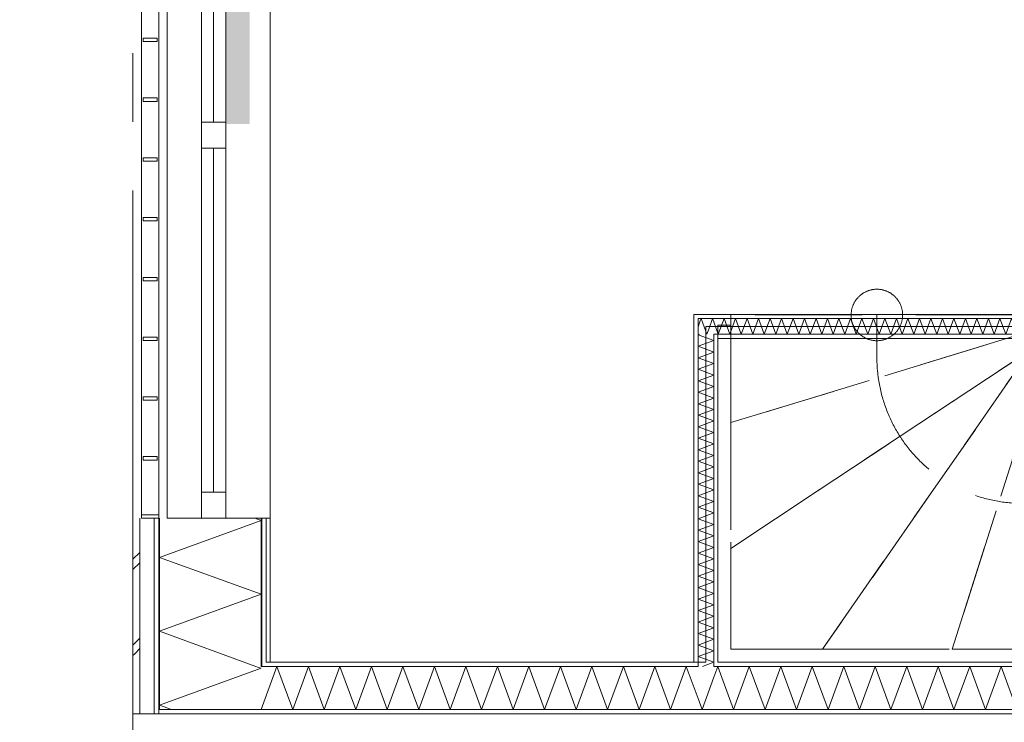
# Model space of a CAD drawing. Header units: millimetres. Extents: x -14925 to 266687, y -3550 to 35834.
# Tile 27 of 244: x -10105 to -7237, y 9000 to 11048. Entities that reach past the tile are written whole.
import ezdxf
from ezdxf.enums import TextEntityAlignment as Align

# ---------------------------------------------------------------- set-up
doc = ezdxf.new("R2010")
doc.units = ezdxf.units.MM
doc.header["$MEASUREMENT"] = 0
doc.linetypes.add('B0204', pattern=[2600, 2000, -200, 200, -200])
doc.linetypes.add('B0701', pattern=[468.239987, 311.999989, -156.239998])
for name, color, linetype in [('24 Trappen', 7, 'Continuous'), ('34 Balustrades', 7, 'Continuous'), ('A Stramien', 7, 'Continuous'), ('New_21 Buitenwanden', 7, 'Continuous'), ('New_21 Buitenwanden 2D arcering', 7, 'Continuous'), ('New_21 Buitenwanden Afdek-arcering', 7, 'Continuous'), ('New_21 Buitenwanden Deuren', 7, 'Continuous'), ('New_21 Buitenwanden Doorsnede-arcering', 7, 'Continuous'), ('New_21 Buitenwanden Laagscheidingslijnen', 7, 'Continuous'), ('New_21 Buitenwanden Ramen', 7, 'Continuous'), ('New_22 C Binnenwanden', 7, 'Continuous'), ('New_22 C Binnenwanden Doorsnede-arcering', 7, 'Continuous'), ('New_22 C Binnenwanden Laagscheidingslijnen', 7, 'Continuous'), ('New_Z Gebruiksopp Zone omranding', 7, 'Continuous'), ('Tekst_dim 1_ 100 .DO', 7, 'Continuous')]:
    doc.layers.add(name, color=color, linetype=linetype)
doc.styles.add('GENERATED_STYLE_2', font='verdana.ttf')
doc.dimstyles.new('GENERATED_STYLE__1', dxfattribs={"dimtxt": 400, "dimasz": 380, "dimexe": 0.18, "dimexo": 0.0625, "dimgap": 0, "dimtad": 1, "dimdec": 0, "dimzin": 0, "dimdsep": 46, "dimtxsty": 'GENERATED_STYLE_2', "dimblk": 'ARROWHEAD_7', "dimblk1": 'ARROWHEAD_7', "dimblk2": 'ARROWHEAD_7', "dimcen": 0.09, "dimse1": 1, "dimse2": 1, "dimclrd": 9, "dimclre": 9, "dimclrt": 9, "dimadec": 1, "dimazin": 0, "dimtfac": 1, "dimtdec": 4, "dimtmove": 0, "dimatfit": 3, "dimfxl": 1, "dimtolj": 1, "dimtzin": 0, "dimarcsym": 0})
pattern_1 = [(180, (0, 0), (0, 100), [])]
pattern_2 = [(0, (0, 0), (0, 100), [])]
pattern_3 = [(90, (0, 0), (-100, 0), [])]
pattern_4 = [(270, (0, 0), (100, 0), [])]

# ---------------------------------------------------------------- blocks, each defined once
blk = doc.blocks.new('Stair_10_3')
at = {"layer": '24 Trappen', "color": 9, "linetype": 'B0701', "lineweight": 0}
for p, q in [((-8033, 10187.1), (-8033, 9873.4)), ((-7183, 10187.1), (-8033, 10187.1)), ((-7608, 10187.1), (-7608, 10063)), ((-8071, 10157.1), (-8071, 9175)), ((-8033, 10157.1), (-8071, 10157.1)), ((-8033, 9213), (-8033, 10157.1)), ((-8033, 9873.4), (-7183, 10133.1)), ((-7183, 10133.1), (-8033, 9873.4)), ((-8033, 9507), (-7183, 10070.1)), ((-7183, 10070.1), (-8033, 9507)), ((-7766.3, 9213), (-7175.9, 10063)), ((-7175.9, 10063), (-7766.3, 9213)), ((-7389, 9213), (-7119, 10063)), ((-7119, 10063), (-7389, 9213)), ((-8033, 9873.4), (-8033, 9507)), ((-8033, 9507), (-8033, 9213)), ((-6461.1, 9213), (-8033, 9213)), ((-8033, 9213), (-7766.3, 9213)), ((-7766.3, 9213), (-7389, 9213)), ((-7389, 9213), (-7071.1, 9213)), ((-8071, 9175), (-6445.9, 9175))]:
    blk.add_line(p, q, dxfattribs=at)
for centre, radius, start, end in [((-7608, 10187.1), 75, 90, 270), ((-7608, 10187.1), 75, 270, 90), ((-7183, 10063), 425, 180, 187.9125), ((-7183, 10063), 425, 187.9125, 270)]:
    blk.add_arc(centre, radius, start, end, dxfattribs=at)
blk = doc.blocks.new('*X764')
at = {"layer": 'New_22 C Binnenwanden Doorsnede-arcering', "color": 7, "linetype": 'Continuous', "lineweight": 0}
for p, q in [((-8071.4, 9163), (-8083, 9131.1)), ((-8071.4, 9163), (-8025.5, 9037)), ((-7979.7, 9163), (-8025.5, 9037)), ((-7979.7, 9163), (-7933.8, 9037)), ((-7888, 9163), (-7933.8, 9037)), ((-7888, 9163), (-7842.1, 9037)), ((-7796.2, 9163), (-7842.1, 9037)), ((-7796.2, 9163), (-7750.4, 9037)), ((-7704.5, 9163), (-7750.4, 9037)), ((-7704.5, 9163), (-7658.7, 9037)), ((-7612.8, 9163), (-7658.7, 9037)), ((-7612.8, 9163), (-7566.9, 9037)), ((-7521.1, 9163), (-7566.9, 9037)), ((-7521.1, 9163), (-7475.2, 9037)), ((-7429.4, 9163), (-7475.2, 9037)), ((-7429.4, 9163), (-7383.5, 9037)), ((-7337.6, 9163), (-7383.5, 9037)), ((-7337.6, 9163), (-7291.8, 9037)), ((-7245.9, 9163), (-7291.8, 9037)), ((-7245.9, 9163), (-7200.1, 9037))]:
    blk.add_line(p, q, dxfattribs=at)
blk = doc.blocks.new('*X765')
at = {"layer": 'New_22 C Binnenwanden Doorsnede-arcering', "color": 7, "linetype": 'Continuous', "lineweight": 0}
for p in [(-8083, 9131.1), (-8129, 9069.2)]:
    blk.add_line(p, (-8117.3, 9037), dxfattribs=at)
blk = doc.blocks.new('*X766')
at = {"layer": 'New_22 C Binnenwanden Doorsnede-arcering', "color": 7, "linetype": 'Continuous', "lineweight": 0}
for p, q in [((-9355.5, 9163), (-9401.4, 9037)), ((-9355.5, 9163), (-9309.6, 9037)), ((-9263.8, 9163), (-9309.6, 9037)), ((-9263.8, 9163), (-9217.9, 9037)), ((-9172, 9163), (-9217.9, 9037)), ((-9172, 9163), (-9126.2, 9037)), ((-9080.3, 9163), (-9126.2, 9037)), ((-9080.3, 9163), (-9034.5, 9037)), ((-8988.6, 9163), (-9034.5, 9037)), ((-8988.6, 9163), (-8942.7, 9037)), ((-8896.9, 9163), (-8942.7, 9037)), ((-8896.9, 9163), (-8851, 9037)), ((-8805.2, 9163), (-8851, 9037)), ((-8805.2, 9163), (-8759.3, 9037)), ((-8713.4, 9163), (-8759.3, 9037)), ((-8713.4, 9163), (-8667.6, 9037)), ((-8621.7, 9163), (-8667.6, 9037)), ((-8621.7, 9163), (-8575.9, 9037)), ((-8530, 9163), (-8575.9, 9037)), ((-8530, 9163), (-8484.1, 9037)), ((-8438.3, 9163), (-8484.1, 9037)), ((-8438.3, 9163), (-8392.4, 9037)), ((-8346.6, 9163), (-8392.4, 9037)), ((-8346.6, 9163), (-8300.7, 9037)), ((-8254.8, 9163), (-8300.7, 9037)), ((-8254.8, 9163), (-8209, 9037)), ((-8163.1, 9163), (-8209, 9037)), ((-8163.1, 9163), (-8129, 9069.2)), ((-9402, 9038.8), (-9401.4, 9037))]:
    blk.add_line(p, q, dxfattribs=at)
blk = doc.blocks.new('Wall_115_3', base_point=(-9375, 9175))
at = {"layer": 'New_22 C Binnenwanden Doorsnede-arcering', "linetype": 'Continuous', "lineweight": 0, "true_color": 0x000000}
h = blk.add_hatch(dxfattribs=at)
h.set_pattern_fill('325_Houtachtig_plaatmate_E2', color=18, style=0, pattern_type=2)
h.set_pattern_definition(pattern_1)
h.paths.add_polyline_path([(-9387, 9170.5), (-9375, 9175), (-9387, 9175)])
h = blk.add_hatch(dxfattribs=at)
h.set_pattern_fill('325_Houtachtig_plaatmate_E2', color=18, style=0, pattern_type=2)
h.set_pattern_definition(pattern_1)
h.paths.add_polyline_path([(-9387, 9163), (-8141, 9163), (-8141, 9175), (-9375, 9175), (-9387, 9170.5)])
h = blk.add_hatch(dxfattribs=at)
h.set_pattern_fill('325_Houtachtig_plaatmate_E2', color=18, style=0, pattern_type=2)
h.set_pattern_definition(pattern_1)
h.paths.add_polyline_path([(-8141, 9163), (-8129, 9163), (-8129, 9175), (-8141, 9175)])
h = blk.add_hatch(dxfattribs=at)
h.set_pattern_fill('325_Houtachtig_plaatmate_E2', color=18, style=0, pattern_type=2)
h.set_pattern_definition(pattern_1)
h.paths.add_polyline_path([(-8083, 9163), (-8071, 9163), (-8071, 9175), (-8083, 9175)])
h = blk.add_hatch(dxfattribs=at)
h.set_pattern_fill('325_Houtachtig_plaatmate_E2', color=18, style=0, pattern_type=2)
h.set_pattern_definition(pattern_1)
h.paths.add_polyline_path([(-8071, 9163), (-4695, 9163), (-4695, 9175), (-8071, 9175)])
h = blk.add_hatch(dxfattribs=at)
h.set_pattern_fill('325_Houtachtig_plaatmate_E2', color=18, style=0, pattern_type=2)
h.set_pattern_definition(pattern_1)
h.paths.add_polyline_path([(-9698, 9025), (-2602, 9025), (-2602, 9037), (-9698, 9037)])
at = {"layer": 'New_21 Buitenwanden Laagscheidingslijnen', "color": 1, "linetype": 'Continuous', "lineweight": 0}
blk.add_line((-9375, 9175), (-9387, 9175), dxfattribs=at)
at = {"layer": 'New_22 C Binnenwanden', "color": 1, "linetype": 'Continuous', "lineweight": 0, "flags": 128}
for points in [[(-8141, 9175), (-9375, 9175)], [(-4695, 9175), (-8071, 9175)], [(-9698, 9025), (-2602, 9025)]]:
    blk.add_lwpolyline(points, dxfattribs=at)
at = {"layer": 'New_22 C Binnenwanden Laagscheidingslijnen', "color": 1, "linetype": 'Continuous', "lineweight": 0}
for p, q in [((-9402, 9163), (-9387, 9163)), ((-8129, 9163), (-9387, 9163)), ((-8129, 9175), (-8129, 9163)), ((-8083, 9163), (-8083, 9175)), ((-4683, 9163), (-8083, 9163)), ((-9698, 9037), (-9402, 9037)), ((-2898, 9037), (-9402, 9037))]:
    blk.add_line(p, q, dxfattribs=at)
at = {"layer": 'New_22 C Binnenwanden', "color": 1, "lineweight": 0}
for name in ['*X766', '*X764', '*X765']:
    blk.add_blockref(name, (0, 0), dxfattribs=at)
blk = doc.blocks.new('*X900')
at = {"layer": 'New_22 C Binnenwanden Doorsnede-arcering', "color": 7, "linetype": 'Continuous', "lineweight": 0}
for p, q in [((-8129, 10152.8), (-8122.5, 10170.5)), ((-8103.4, 10131), (-8115.1, 10163.1)), ((-8103.4, 10131), (-8098, 10146))]:
    blk.add_line(p, q, dxfattribs=at)
blk = doc.blocks.new('*X901')
at = {"layer": 'New_22 C Binnenwanden Doorsnede-arcering', "color": 7, "linetype": 'Continuous', "lineweight": 0}
for p, q in [((-8122.5, 10170.5), (-8120.2, 10177)), ((-8115.1, 10163.1), (-8120.2, 10177)), ((-8098, 10146), (-8086.7, 10177)), ((-8083, 10166.9), (-8086.7, 10177))]:
    blk.add_line(p, q, dxfattribs=at)
blk = doc.blocks.new('*X902')
at = {"layer": 'New_22 C Binnenwanden Doorsnede-arcering', "color": 7, "linetype": 'Continuous', "lineweight": 0}
for p, q in [((-8069.9, 10131), (-8083, 10166.9)), ((-8069.9, 10131), (-8053.2, 10177)), ((-8036.5, 10131), (-8053.2, 10177)), ((-8036.5, 10131), (-8019.7, 10177)), ((-8003, 10131), (-8019.7, 10177)), ((-8003, 10131), (-7986.2, 10177)), ((-7969.5, 10131), (-7986.2, 10177)), ((-7969.5, 10131), (-7952.7, 10177)), ((-7936, 10131), (-7952.7, 10177)), ((-7936, 10131), (-7919.3, 10177)), ((-7902.5, 10131), (-7919.3, 10177)), ((-7902.5, 10131), (-7885.8, 10177)), ((-7869, 10131), (-7885.8, 10177)), ((-7869, 10131), (-7852.3, 10177)), ((-7835.6, 10131), (-7852.3, 10177)), ((-7835.6, 10131), (-7818.8, 10177)), ((-7802.1, 10131), (-7818.8, 10177)), ((-7802.1, 10131), (-7785.3, 10177)), ((-7768.6, 10131), (-7785.3, 10177)), ((-7768.6, 10131), (-7751.8, 10177)), ((-7735.1, 10131), (-7751.8, 10177)), ((-7735.1, 10131), (-7718.4, 10177)), ((-7701.6, 10131), (-7718.4, 10177)), ((-7701.6, 10131), (-7684.9, 10177)), ((-7668.1, 10131), (-7684.9, 10177)), ((-7668.1, 10131), (-7651.4, 10177)), ((-7634.6, 10131), (-7651.4, 10177)), ((-7634.6, 10131), (-7617.9, 10177)), ((-7601.2, 10131), (-7617.9, 10177)), ((-7601.2, 10131), (-7584.4, 10177)), ((-7567.7, 10131), (-7584.4, 10177)), ((-7567.7, 10131), (-7550.9, 10177)), ((-7534.2, 10131), (-7550.9, 10177)), ((-7534.2, 10131), (-7517.4, 10177)), ((-7500.7, 10131), (-7517.4, 10177)), ((-7500.7, 10131), (-7484, 10177)), ((-7467.2, 10131), (-7484, 10177)), ((-7467.2, 10131), (-7450.5, 10177)), ((-7433.7, 10131), (-7450.5, 10177)), ((-7433.7, 10131), (-7417, 10177)), ((-7400.2, 10131), (-7417, 10177)), ((-7400.2, 10131), (-7383.5, 10177)), ((-7366.8, 10131), (-7383.5, 10177)), ((-7366.8, 10131), (-7350, 10177)), ((-7333.3, 10131), (-7350, 10177)), ((-7333.3, 10131), (-7316.5, 10177)), ((-7299.8, 10131), (-7316.5, 10177)), ((-7299.8, 10131), (-7283, 10177)), ((-7266.3, 10131), (-7283, 10177)), ((-7266.3, 10131), (-7249.6, 10177)), ((-7232.8, 10131), (-7249.6, 10177)), ((-7232.8, 10131), (-7216.1, 10177)), ((-7199.3, 10131), (-7216.1, 10177)), ((-7199.3, 10131), (-7182.6, 10177)), ((-7165.8, 10131), (-7182.6, 10177)), ((-7165.8, 10131), (-7149.1, 10177)), ((-7133, 10132.8), (-7149.1, 10177))]:
    blk.add_line(p, q, dxfattribs=at)
blk = doc.blocks.new('*X903')
at = {"layer": 'New_22 C Binnenwanden Doorsnede-arcering', "color": 7, "linetype": 'Continuous', "lineweight": 0}
for p, q in [((-7132.4, 10131), (-7115.6, 10177)), ((-7098.9, 10131), (-7115.6, 10177)), ((-7098.9, 10131), (-7087, 10163.6)), ((-7132.4, 10131), (-7133, 10132.8))]:
    blk.add_line(p, q, dxfattribs=at)
blk = doc.blocks.new('*X904')
at = {"layer": 'New_22 C Binnenwanden Doorsnede-arcering', "color": 7, "linetype": 'Continuous', "lineweight": 0}
for p, q in [((-7087, 10163.6), (-7082.1, 10177)), ((-7065.4, 10131), (-7082.1, 10177)), ((-7065.4, 10131), (-7048.6, 10177)), ((-7031.9, 10131), (-7048.6, 10177)), ((-7031.9, 10131), (-7015.2, 10177)), ((-6998.4, 10131), (-7015.2, 10177)), ((-6998.4, 10131), (-6981.7, 10177)), ((-6964.9, 10131), (-6981.7, 10177)), ((-6964.9, 10131), (-6948.2, 10177)), ((-6931.4, 10131), (-6948.2, 10177)), ((-6931.4, 10131), (-6914.7, 10177)), ((-6898, 10131), (-6914.7, 10177)), ((-6898, 10131), (-6881.2, 10177)), ((-6864.5, 10131), (-6881.2, 10177)), ((-6864.5, 10131), (-6847.7, 10177)), ((-6831, 10131), (-6847.7, 10177)), ((-6831, 10131), (-6814.3, 10177)), ((-6797.5, 10131), (-6814.3, 10177)), ((-6797.5, 10131), (-6780.8, 10177)), ((-6764, 10131), (-6780.8, 10177)), ((-6764, 10131), (-6747.3, 10177)), ((-6730.5, 10131), (-6747.3, 10177)), ((-6730.5, 10131), (-6713.8, 10177)), ((-6697.1, 10131), (-6713.8, 10177)), ((-6697.1, 10131), (-6680.3, 10177)), ((-6663.6, 10131), (-6680.3, 10177)), ((-6663.6, 10131), (-6646.8, 10177)), ((-6630.1, 10131), (-6646.8, 10177)), ((-6630.1, 10131), (-6613.3, 10177)), ((-6596.6, 10131), (-6613.3, 10177)), ((-6596.6, 10131), (-6579.9, 10177)), ((-6563.1, 10131), (-6579.9, 10177)), ((-6563.1, 10131), (-6546.4, 10177)), ((-6529.6, 10131), (-6546.4, 10177)), ((-6529.6, 10131), (-6512.9, 10177)), ((-6496.1, 10131), (-6512.9, 10177)), ((-6496.1, 10131), (-6479.4, 10177)), ((-6462.7, 10131), (-6479.4, 10177)), ((-6462.7, 10131), (-6445.9, 10177)), ((-6429.2, 10131), (-6445.9, 10177)), ((-6429.2, 10131), (-6412.4, 10177)), ((-6395.7, 10131), (-6412.4, 10177)), ((-6395.7, 10131), (-6378.9, 10177)), ((-6362.2, 10131), (-6378.9, 10177)), ((-6362.2, 10131), (-6345.5, 10177)), ((-6328.7, 10131), (-6345.5, 10177)), ((-6328.7, 10131), (-6312, 10177)), ((-6295.2, 10131), (-6312, 10177)), ((-6295.2, 10131), (-6278.5, 10177)), ((-6261.7, 10131), (-6278.5, 10177)), ((-6261.7, 10131), (-6245, 10177)), ((-6228.3, 10131), (-6245, 10177)), ((-6228.3, 10131), (-6211.5, 10177)), ((-6194.8, 10131), (-6211.5, 10177)), ((-6194.8, 10131), (-6178, 10177)), ((-6161.3, 10131), (-6178, 10177)), ((-6161.3, 10131), (-6144.5, 10177)), ((-6127.8, 10131), (-6144.5, 10177)), ((-6127.8, 10131), (-6111.1, 10177)), ((-6094.3, 10131), (-6111.1, 10177)), ((-6094.3, 10131), (-6077.6, 10177)), ((-6060.8, 10131), (-6077.6, 10177)), ((-6060.8, 10131), (-6044.1, 10177)), ((-6027.3, 10131), (-6044.1, 10177)), ((-6027.3, 10131), (-6010.6, 10177)), ((-5993.9, 10131), (-6010.6, 10177)), ((-5993.9, 10131), (-5977.1, 10177)), ((-5960.4, 10131), (-5977.1, 10177)), ((-5960.4, 10131), (-5943.6, 10177)), ((-5926.9, 10131), (-5943.6, 10177)), ((-5926.9, 10131), (-5910.1, 10177)), ((-5893.4, 10131), (-5910.1, 10177)), ((-5893.4, 10131), (-5876.7, 10177)), ((-5859.9, 10131), (-5876.7, 10177)), ((-5859.9, 10131), (-5843.2, 10177)), ((-5826.4, 10131), (-5843.2, 10177)), ((-5826.4, 10131), (-5809.7, 10177)), ((-5793, 10131), (-5809.7, 10177)), ((-5793, 10131), (-5776.2, 10177)), ((-5759.5, 10131), (-5776.2, 10177)), ((-5759.5, 10131), (-5742.7, 10177)), ((-5726, 10131), (-5742.7, 10177)), ((-5726, 10131), (-5709.2, 10177)), ((-5692.5, 10131), (-5709.2, 10177)), ((-5692.5, 10131), (-5675.8, 10177)), ((-5659, 10131), (-5675.8, 10177)), ((-5659, 10131), (-5642.3, 10177)), ((-5625.5, 10131), (-5642.3, 10177)), ((-5625.5, 10131), (-5621, 10143.4))]:
    blk.add_line(p, q, dxfattribs=at)
blk = doc.blocks.new('Wall_137_3', base_point=(-5621, 10154))
at = {"layer": 'New_22 C Binnenwanden Doorsnede-arcering', "linetype": 'Continuous', "lineweight": 0, "true_color": 0x000000}
h = blk.add_hatch(dxfattribs=at)
h.set_pattern_fill('325_Houtachtig_plaatmate_E2', color=18, style=0, pattern_type=2)
h.set_pattern_definition(pattern_2)
h.paths.add_polyline_path([(-8141, 10177), (-8129, 10177), (-8141, 10189)])
h = blk.add_hatch(dxfattribs=at)
h.set_pattern_fill('325_Houtachtig_plaatmate_E2', color=18, style=0, pattern_type=2)
h.set_pattern_definition(pattern_2)
h.paths.add_polyline_path([(-8141, 10189), (-8129, 10177), (-8129, 10189)])
h = blk.add_hatch(dxfattribs=at)
h.set_pattern_fill('325_Houtachtig_plaatmate_E2', color=18, style=0, pattern_type=2)
h.set_pattern_definition(pattern_2)
h.paths.add_polyline_path([(-7145, 10189), (-8129, 10189), (-8129, 10177), (-7145, 10177)])
h = blk.add_hatch(dxfattribs=at)
h.set_pattern_fill('325_Houtachtig_plaatmate_E2', color=18, style=0, pattern_type=2)
h.set_pattern_definition(pattern_2)
h.paths.add_polyline_path([(-7133, 10189), (-7145, 10189), (-7145, 10177), (-7133, 10177)])
h = blk.add_hatch(dxfattribs=at)
h.set_pattern_fill('325_Houtachtig_plaatmate_E2', color=18, style=0, pattern_type=2)
h.set_pattern_definition(pattern_2)
h.paths.add_polyline_path([(-7075, 10189), (-7087, 10189), (-7087, 10177), (-7075, 10177)])
h = blk.add_hatch(dxfattribs=at)
h.set_pattern_fill('325_Houtachtig_plaatmate_E2', color=18, style=0, pattern_type=2)
h.set_pattern_definition(pattern_2)
h.paths.add_polyline_path([(-7075, 10177), (-5621, 10177), (-5621, 10189), (-7075, 10189)])
h = blk.add_hatch(dxfattribs=at)
h.set_pattern_fill('325_Houtachtig_plaatmate_E2', color=18, style=0, pattern_type=2)
h.set_pattern_definition(pattern_2)
h.paths.add_polyline_path([(-8083, 10119), (-8071, 10119), (-8083, 10131)])
h = blk.add_hatch(dxfattribs=at)
h.set_pattern_fill('325_Houtachtig_plaatmate_E2', color=18, style=0, pattern_type=2)
h.set_pattern_definition(pattern_2)
h.paths.add_polyline_path([(-8083, 10131), (-8071, 10119), (-8071, 10131)])
h = blk.add_hatch(dxfattribs=at)
h.set_pattern_fill('325_Houtachtig_plaatmate_E2', color=18, style=0, pattern_type=2)
h.set_pattern_definition(pattern_2)
h.paths.add_polyline_path([(-8071, 10119), (-5621, 10119), (-5621, 10131), (-8071, 10131)])
at = {"layer": 'New_22 C Binnenwanden', "color": 1, "linetype": 'Continuous', "lineweight": 0, "flags": 128}
for points in [[(-8141, 10189), (-8141, 10177)], [(-7145, 10189), (-8141, 10189)], [(-5621, 10189), (-7075, 10189)], [(-5621, 10177), (-5621, 10189)], [(-5621, 10131), (-5621, 10177)], [(-5621, 10119), (-5621, 10131)], [(-8071, 10119), (-5621, 10119)]]:
    blk.add_lwpolyline(points, dxfattribs=at)
at = {"layer": 'New_22 C Binnenwanden Laagscheidingslijnen', "color": 1, "linetype": 'Continuous', "lineweight": 0}
for p, q in [((-7133, 10189), (-7133, 10177)), ((-7087, 10177), (-7087, 10189)), ((-8129, 10177), (-8129, 10131)), ((-8129, 10177), (-7145, 10177)), ((-7145, 10177), (-7133, 10177)), ((-7087, 10177), (-7075, 10177)), ((-7075, 10177), (-5621, 10177)), ((-8083, 10131), (-8083, 10119)), ((-8083, 10131), (-7133, 10131)), ((-7133, 10131), (-7087, 10131)), ((-7087, 10131), (-5621, 10131))]:
    blk.add_line(p, q, dxfattribs=at)
at = {"layer": 'New_22 C Binnenwanden', "color": 1, "lineweight": 0}
for name in ['*X900', '*X901', '*X902', '*X903', '*X904']:
    blk.add_blockref(name, (0, 0), dxfattribs=at)
blk = doc.blocks.new('*X911')
at = {"layer": 'New_22 C Binnenwanden Doorsnede-arcering', "color": 7, "linetype": 'Continuous', "lineweight": 0}
for q in [(-8115.9, 9163), (-8083.1, 9175)]:
    blk.add_line((-8083, 9175), q, dxfattribs=at)
blk = doc.blocks.new('*X912')
at = {"layer": 'New_22 C Binnenwanden Doorsnede-arcering', "color": 7, "linetype": 'Continuous', "lineweight": 0}
for p, q in [((-8124.3, 10131), (-8129, 10129.3)), ((-8083, 10112.5), (-8129, 10129.3)), ((-8083, 10112.5), (-8129, 10095.8)), ((-8083, 10079.1), (-8129, 10095.8)), ((-8083, 10079.1), (-8129, 10062.3)), ((-8083, 10045.6), (-8129, 10062.3)), ((-8083, 10045.6), (-8129, 10028.8)), ((-8083, 10012.1), (-8129, 10028.8)), ((-8083, 10012.1), (-8129, 9995.4)), ((-8083, 9978.6), (-8129, 9995.4)), ((-8083, 9978.6), (-8129, 9961.9)), ((-8083, 9945.1), (-8129, 9961.9)), ((-8083, 9945.1), (-8129, 9928.4)), ((-8083, 9911.6), (-8129, 9928.4)), ((-8083, 9911.6), (-8129, 9894.9)), ((-8083, 9878.2), (-8129, 9894.9)), ((-8083, 9878.2), (-8129, 9861.4)), ((-8083, 9844.7), (-8129, 9861.4)), ((-8083, 9844.7), (-8129, 9827.9)), ((-8083, 9811.2), (-8129, 9827.9)), ((-8083, 9811.2), (-8129, 9794.4)), ((-8083, 9777.7), (-8129, 9794.4)), ((-8083, 9777.7), (-8129, 9761)), ((-8083, 9744.2), (-8129, 9761)), ((-8083, 9744.2), (-8129, 9727.5)), ((-8083, 9710.7), (-8129, 9727.5)), ((-8083, 9710.7), (-8129, 9694)), ((-8083, 9677.2), (-8129, 9694)), ((-8083, 9677.2), (-8129, 9660.5)), ((-8083, 9643.8), (-8129, 9660.5)), ((-8083, 9643.8), (-8129, 9627)), ((-8083, 9610.3), (-8129, 9627)), ((-8083, 9610.3), (-8129, 9593.5)), ((-8083, 9576.8), (-8129, 9593.5)), ((-8083, 9576.8), (-8129, 9560)), ((-8083, 9543.3), (-8129, 9560)), ((-8083, 9543.3), (-8129, 9526.6)), ((-8083, 9509.8), (-8129, 9526.6)), ((-8083, 9509.8), (-8129, 9493.1)), ((-8083, 9476.3), (-8129, 9493.1)), ((-8083, 9476.3), (-8129, 9459.6)), ((-8083, 9442.8), (-8129, 9459.6)), ((-8083, 9442.8), (-8129, 9426.1)), ((-8083, 9409.4), (-8129, 9426.1)), ((-8083, 9409.4), (-8129, 9392.6)), ((-8083, 9375.9), (-8129, 9392.6)), ((-8083, 9375.9), (-8129, 9359.1)), ((-8083, 9342.4), (-8129, 9359.1)), ((-8083, 9342.4), (-8129, 9325.6)), ((-8083, 9308.9), (-8129, 9325.6)), ((-8083, 9308.9), (-8129, 9292.2)), ((-8083, 9275.4), (-8129, 9292.2)), ((-8083, 9275.4), (-8129, 9258.7)), ((-8083, 9241.9), (-8129, 9258.7)), ((-8083, 9241.9), (-8129, 9225.2)), ((-8083, 9208.4), (-8129, 9225.2)), ((-8083, 9208.4), (-8129, 9191.7)), ((-8083.1, 9175), (-8129, 9191.7))]:
    blk.add_line(p, q, dxfattribs=at)
blk = doc.blocks.new('Wall_139_3', base_point=(-8106, 10154))
at = {"layer": 'New_22 C Binnenwanden Doorsnede-arcering', "linetype": 'Continuous', "lineweight": 0, "true_color": 0x000000}
h = blk.add_hatch(dxfattribs=at)
h.set_pattern_fill('325_Houtachtig_plaatmate_E2', color=18, style=0, pattern_type=2)
h.set_pattern_definition(pattern_3)
h.paths.add_polyline_path([(-8141, 10177), (-8141, 9175), (-8129, 9175), (-8129, 10177)])
h = blk.add_hatch(dxfattribs=at)
h.set_pattern_fill('325_Houtachtig_plaatmate_E2', color=18, style=0, pattern_type=2)
h.set_pattern_definition(pattern_3)
h.paths.add_polyline_path([(-8083, 10119), (-8083, 9175), (-8071, 9175), (-8071, 10119)])
at = {"layer": 'New_22 C Binnenwanden', "color": 1, "linetype": 'Continuous', "lineweight": 0, "flags": 128}
for points in [[(-8141, 10177), (-8141, 9175)], [(-8071, 9175), (-8071, 10119)]]:
    blk.add_lwpolyline(points, dxfattribs=at)
at = {"layer": 'New_22 C Binnenwanden Laagscheidingslijnen', "color": 1, "linetype": 'Continuous', "lineweight": 0}
for p, q in [((-8129, 10177), (-8129, 10131)), ((-8129, 9175), (-8129, 10131)), ((-8083, 10131), (-8083, 10119)), ((-8083, 9175), (-8083, 10119)), ((-8129, 9175), (-8129, 9163)), ((-8083, 9163), (-8083, 9175))]:
    blk.add_line(p, q, dxfattribs=at)
at = {"layer": 'New_22 C Binnenwanden', "color": 1, "lineweight": 0}
for name in ['*X912', '*X911']:
    blk.add_blockref(name, (0, 0), dxfattribs=at)
blk = doc.blocks.new('Rnx horizontaal 26[15]_3')
at = {"layer": 'New_21 Buitenwanden Ramen', "color": 7, "linetype": 'Continuous', "lineweight": 0}
for p, q in [((-9675, 9595), (-9675, 11827)), ((-9675, 11827), (-9655, 11827)), ((-9655, 11827), (-9613, 11827)), ((-9613, 11827), (-9598, 11827)), ((-9598, 11827), (-9575, 11827)), ((-9575, 11751), (-9575, 11827)), ((-9575, 11827), (-9505, 11827)), ((-9575, 11827), (-9505, 11827)), ((-9505, 11827), (-9505, 11751)), ((-9505, 11827), (-9402, 11827)), ((-9505, 11827), (-9402, 11827)), ((-9402, 11827), (-9387, 11827)), ((-9402, 11827), (-9387, 11827)), ((-9387, 11827), (-9375, 11827)), ((-9387, 11827), (-9375, 11827)), ((-9375, 11827), (-9375, 11839)), ((-9375, 11827), (-9375, 11839)), ((-9375, 9595), (-9375, 11827)), ((-9505, 11751), (-9575, 11751)), ((-9575, 10749), (-9575, 11751)), ((-9540, 10749), (-9540, 11751)), ((-9505, 11751), (-9505, 10749)), ((-9575, 10711), (-9575, 10749)), ((-9575, 10749), (-9505, 10749)), ((-9505, 10749), (-9505, 10711)), ((-9575, 10673), (-9575, 10711)), ((-9505, 10711), (-9505, 10673)), ((-9505, 10673), (-9575, 10673)), ((-9575, 9671), (-9575, 10673)), ((-9540, 9671), (-9540, 10673)), ((-9505, 10673), (-9505, 9671)), ((-9575, 9595), (-9575, 9671)), ((-9575, 9671), (-9505, 9671)), ((-9505, 9671), (-9505, 9595)), ((-9675, 9595), (-9655, 9595)), ((-9655, 9595), (-9613, 9595)), ((-9613, 9595), (-9598, 9595)), ((-9598, 9595), (-9575, 9595)), ((-9575, 9595), (-9505, 9595)), ((-9575, 9595), (-9505, 9595)), ((-9505, 9595), (-9402, 9595)), ((-9505, 9595), (-9402, 9595)), ((-9402, 9595), (-9387, 9595)), ((-9402, 9595), (-9387, 9595)), ((-9387, 9595), (-9375, 9595)), ((-9387, 9595), (-9375, 9595)), ((-9375, 9595), (-9375, 9583)), ((-9375, 9595), (-9375, 9583))]:
    blk.add_line(p, q, dxfattribs=at)
blk = doc.blocks.new('DS1 in wand 26[58]_3')
at = {"layer": 'New_21 Buitenwanden Deuren', "color": 7, "linetype": 'Continuous', "lineweight": 0}
for p, q in [((-9675, 12905), (-9675, 11827)), ((-9500, 12905), (-9500, 11827)), ((-9440, 12905), (-9500, 12905)), ((-9440, 11827), (-9440, 12905)), ((-9375, 12905), (-9375, 11827)), ((-9675, 12366), (-9795, 12366)), ((-9795, 12366), (-9795, 12166)), ((-9795, 12166), (-9845, 12216)), ((-9795, 12166), (-9745, 12216)), ((-9675, 11827), (-9655, 11827)), ((-9655, 11827), (-9613, 11827)), ((-9613, 11827), (-9598, 11827)), ((-9598, 11827), (-9505, 11827)), ((-9500, 11827), (-9440, 11827)), ((-9435, 11827), (-9402, 11827)), ((-9435, 11827), (-9402, 11827)), ((-9402, 11827), (-9387, 11827)), ((-9402, 11827), (-9387, 11827)), ((-9387, 11827), (-9375, 11827)), ((-9387, 11827), (-9375, 11827)), ((-9375, 11827), (-9375, 11751)), ((-9375, 11827), (-9375, 11751))]:
    blk.add_line(p, q, dxfattribs=at)
blk = doc.blocks.new('Wall_251_3', base_point=(-9375, 12905))
at = {"layer": 'New_21 Buitenwanden 2D arcering', "linetype": 'Continuous', "lineweight": 0, "true_color": 0xffffff}
blk.add_hatch(color=7, dxfattribs=at).paths.add_polyline_path([(-9505, 11827), (-9505, 10744), (-9435, 10744), (-9435, 11827)])
at = {"layer": 'New_21 Buitenwanden Afdek-arcering', "linetype": 'Continuous', "lineweight": 0, "true_color": 0xffffff}
blk.add_hatch(color=7, dxfattribs=at).paths.add_polyline_path([(-9675, 11827), (-9375, 11827), (-9375, 12905), (-9675, 12905)])
at = {"layer": 'New_21 Buitenwanden', "color": 9, "linetype": 'Continuous', "lineweight": 0}
for p, q in [((-9675, 9595), (-9655, 9595)), ((-9655, 9595), (-9613, 9595)), ((-9613, 9595), (-9598, 9595)), ((-9598, 9595), (-9575, 9595)), ((-9575, 9595), (-9505, 9595)), ((-9505, 9595), (-9402, 9595)), ((-9402, 9595), (-9387, 9595)), ((-9387, 9595), (-9375, 9595)), ((-9375, 9595), (-9375, 9583))]:
    blk.add_line(p, q, dxfattribs=at)
at = {"layer": 'New_21 Buitenwanden Deuren', "color": 7, "linetype": 'Continuous', "lineweight": 0}
blk.add_blockref('DS1 in wand 26[58]_3', (0, 0), dxfattribs=at)
at = {"layer": 'New_21 Buitenwanden Ramen', "color": 7, "linetype": 'Continuous', "lineweight": 0}
blk.add_blockref('Rnx horizontaal 26[15]_3', (0, 0), dxfattribs=at)
blk = doc.blocks.new('*X1462')
at = {"layer": 'New_21 Buitenwanden Doorsnede-arcering', "color": 7, "linetype": 'Continuous', "lineweight": 0}
for p, q in [((-9698, 9049.8), (-9402, 9157.5)), ((-9412, 9161.1), (-9402, 9157.5)), ((-9698, 9049.8), (-9663, 9037))]:
    blk.add_line(p, q, dxfattribs=at)
blk = doc.blocks.new('*X1464')
at = {"layer": 'New_21 Buitenwanden Doorsnede-arcering', "color": 7, "linetype": 'Continuous', "lineweight": 0}
for p, q in [((-9775, 9475), (-9755, 9495)), ((-9775, 9445), (-9755, 9465)), ((-9775, 9225), (-9755, 9245)), ((-9770, 9200), (-9755, 9215)), ((-9775, 9195), (-9770, 9200))]:
    blk.add_line(p, q, dxfattribs=at)
blk = doc.blocks.new('*X1465')
at = {"layer": 'New_21 Buitenwanden Doorsnede-arcering', "color": 7, "linetype": 'Continuous', "lineweight": 0}
for p, q in [((-9698, 9480.7), (-9402, 9588.4)), ((-9420, 9595), (-9402, 9588.4)), ((-9698, 9480.7), (-9402, 9373)), ((-9698, 9265.2), (-9402, 9373)), ((-9698, 9265.2), (-9417.1, 9163))]:
    blk.add_line(p, q, dxfattribs=at)
blk = doc.blocks.new('*X1466')
at = {"layer": 'New_21 Buitenwanden Doorsnede-arcering', "color": 7, "linetype": 'Continuous', "lineweight": 0}
blk.add_line((-9417.1, 9163), (-9412, 9161.1), dxfattribs=at)
blk = doc.blocks.new('Wall_252_3', base_point=(-9375, 9595))
at = {"layer": 'New_21 Buitenwanden Doorsnede-arcering', "linetype": 'Continuous', "lineweight": 0, "true_color": 0x000000}
h = blk.add_hatch(dxfattribs=at)
h.set_pattern_fill('325_Houtachtig_plaatmate_E2', color=18, style=0, pattern_type=2)
h.set_pattern_definition(pattern_4)
h.paths.add_polyline_path([(-9713, 9595), (-9713, 9048.25), (-9698, 9053.875), (-9698, 9595)])
h = blk.add_hatch(dxfattribs=at)
h.set_pattern_fill('325_Houtachtig_plaatmate_E2', color=18, style=0, pattern_type=2)
h.set_pattern_definition(pattern_4)
h.paths.add_polyline_path([(-9387, 9175), (-9387, 9595), (-9402, 9595), (-9402, 9175)])
h = blk.add_hatch(dxfattribs=at)
h.set_pattern_fill('720_Gips_0003', color=18, style=0, pattern_type=2)
h.set_pattern_definition([(270, (0, 0), (346.41, 0), [0, -200]), (270, (173.2, -100), (346.41, 0), [0, -200])])
h.paths.add_polyline_path([(-9375, 9175), (-9375, 9595), (-9387, 9595), (-9387, 9175)])
h = blk.add_hatch(dxfattribs=at)
h.set_pattern_fill('325_Houtachtig_plaatmate_E2', color=18, style=0, pattern_type=2)
h.set_pattern_definition(pattern_4)
h.paths.add_polyline_path([(-9402, 9175), (-9402, 9164.875), (-9387, 9170.5), (-9387, 9175)])
h = blk.add_hatch(dxfattribs=at)
h.set_pattern_fill('325_Houtachtig_plaatmate_E2', color=18, style=0, pattern_type=2)
h.set_pattern_definition(pattern_4)
h.paths.add_polyline_path([(-9402, 9163), (-9387, 9163), (-9387, 9170.5), (-9402, 9164.875)])
h = blk.add_hatch(dxfattribs=at)
h.set_pattern_fill('325_Houtachtig_plaatmate_E2', color=18, style=0, pattern_type=2)
h.set_pattern_definition(pattern_4)
h.paths.add_polyline_path([(-9713, 9037), (-9698, 9037), (-9698, 9053.875), (-9713, 9048.25)])
h = blk.add_hatch(dxfattribs=at)
h.set_pattern_fill('325_Houtachtig_plaatmate_E2', color=18, style=0, pattern_type=2)
h.set_pattern_definition(pattern_4)
h.paths.add_polyline_path([(-9713, 9025), (-9698, 9025), (-9698, 9037), (-9713, 9037)])
at = {"layer": 'New_21 Buitenwanden', "color": 9, "linetype": 'Continuous', "lineweight": 0, "flags": 128}
for points in [[(-9775, 9595), (-9775, 9025)], [(-9375, 9175), (-9375, 9595)]]:
    blk.add_lwpolyline(points, dxfattribs=at)
at = {"layer": 'New_21 Buitenwanden Laagscheidingslijnen', "color": 9, "linetype": 'Continuous', "lineweight": 0}
for p, q in [((-9755, 9595), (-9755, 9032.5)), ((-9713, 9595), (-9713, 9048.25)), ((-9698, 9595), (-9698, 9163)), ((-9402, 9595), (-9402, 9175)), ((-9387, 9595), (-9387, 9175)), ((-9698, 9163), (-9698, 9053.875)), ((-9402, 9175), (-9402, 9164.875))]:
    blk.add_line(p, q, dxfattribs=at)
at = {"layer": 'New_21 Buitenwanden Laagscheidingslijnen', "color": 1, "linetype": 'Continuous', "lineweight": 0}
blk.add_line((-9375, 9175), (-9387, 9175), dxfattribs=at)
at = {"layer": 'New_22 C Binnenwanden', "color": 9, "linetype": 'Continuous', "lineweight": 0, "flags": 128}
for points in [[(-9775, 9025), (-9755, 9025)], [(-9755, 9025), (-9713, 9025)], [(-9713, 9025), (-9698, 9025)]]:
    blk.add_lwpolyline(points, dxfattribs=at)
at = {"layer": 'New_22 C Binnenwanden Laagscheidingslijnen', "color": 9, "linetype": 'Continuous', "lineweight": 0}
for p, q in [((-9402, 9163), (-9402, 9164.875)), ((-9713, 9037), (-9713, 9048.25)), ((-9713, 9025), (-9713, 9037)), ((-9698, 9037), (-9698, 9053.875)), ((-9755, 9025), (-9755, 9032.5))]:
    blk.add_line(p, q, dxfattribs=at)
at = {"layer": 'New_22 C Binnenwanden Laagscheidingslijnen', "color": 1, "linetype": 'Continuous', "lineweight": 0}
for p, q in [((-9402, 9163), (-9387, 9163)), ((-9698, 9037), (-9402, 9037))]:
    blk.add_line(p, q, dxfattribs=at)
at = {"layer": 'New_21 Buitenwanden', "color": 1, "lineweight": 0}
for name in ['*X1465', '*X1464', '*X1462', '*X1466']:
    blk.add_blockref(name, (0, 0), dxfattribs=at)
blk = doc.blocks.new('Railing_19_3')
at = {"layer": '34 Balustrades', "color": 9, "linetype": 'Continuous', "lineweight": 0, "flags": 128}
for points in [[(-9700, 12905), (-9750, 12905), (-9750, 9595), (-9700, 9595)], [(-9700, 12905), (-9750, 12905), (-9750, 9595), (-9700, 9595)], [(-9700, 12905), (-9750, 12905), (-9750, 12895), (-9700, 12895)], [(-9700, 9605), (-9750, 9605), (-9750, 9595), (-9700, 9595)]]:
    blk.add_lwpolyline(points, close=True, dxfattribs=at)
at = {"layer": '34 Balustrades', "color": 7, "linetype": 'Continuous', "lineweight": 0, "flags": 128}
for points in [[(-9705, 12735.8), (-9745, 12735.8), (-9745, 12725.8), (-9705, 12725.8)], [(-9705, 12561.6), (-9745, 12561.6), (-9745, 12551.6), (-9705, 12551.6)], [(-9705, 12387.4), (-9745, 12387.4), (-9745, 12377.4), (-9705, 12377.4)], [(-9705, 12213.2), (-9745, 12213.2), (-9745, 12203.2), (-9705, 12203.2)], [(-9705, 12038.9), (-9745, 12038.9), (-9745, 12028.9), (-9705, 12028.9)], [(-9705, 11864.7), (-9745, 11864.7), (-9745, 11854.7), (-9705, 11854.7)], [(-9705, 11690.5), (-9745, 11690.5), (-9745, 11680.5), (-9705, 11680.5)], [(-9705, 11516.3), (-9745, 11516.3), (-9745, 11506.3), (-9705, 11506.3)], [(-9705, 11342.1), (-9745, 11342.1), (-9745, 11332.1), (-9705, 11332.1)], [(-9705, 11167.9), (-9745, 11167.9), (-9745, 11157.9), (-9705, 11157.9)], [(-9705, 10993.7), (-9745, 10993.7), (-9745, 10983.7), (-9705, 10983.7)], [(-9705, 10819.5), (-9745, 10819.5), (-9745, 10809.5), (-9705, 10809.5)], [(-9705, 10645.3), (-9745, 10645.3), (-9745, 10635.3), (-9705, 10635.3)], [(-9705, 10471.1), (-9745, 10471.1), (-9745, 10461.1), (-9705, 10461.1)], [(-9705, 10296.8), (-9745, 10296.8), (-9745, 10286.8), (-9705, 10286.8)], [(-9705, 10122.6), (-9745, 10122.6), (-9745, 10112.6), (-9705, 10112.6)], [(-9705, 9948.4), (-9745, 9948.4), (-9745, 9938.4), (-9705, 9938.4)], [(-9705, 9774.2), (-9745, 9774.2), (-9745, 9764.2), (-9705, 9764.2)]]:
    blk.add_lwpolyline(points, close=True, dxfattribs=at)
blk = doc.blocks.new('Standard grid marker_2')
at = {"layer": 'A Stramien', "color": 7, "linetype": 'B0204', "lineweight": 0}
blk.add_line((1000, 0), (24500, 0), dxfattribs=at)
at = {"layer": 'A Stramien', "color": 9, "lineweight": 0, "style": 'GENERATED_STYLE_2'}
blk.add_attdef('AC_MarkerText_1', text='', height=400, rotation=90, dxfattribs=at).set_placement((-948.6, -142.5), align=Align.TOP_CENTER)
blk = doc.blocks.new('*D1766')
at = {"layer": 'Tekst_dim 1_ 100 .DO', "color": 9, "linetype": 'Continuous', "lineweight": 0}
for p, q in [((-12775, 18025), (-12775, 18325)), ((-12400, 18125), (-13150, 18125)), ((-12775, -25), (-12775, 18025)), ((-12775, -325), (-12775, -25)), ((-12400, -125), (-13150, -125))]:
    blk.add_line(p, q, dxfattribs=at)
for centre in [(-12775, 18125), (-12775, -125)]:
    blk.add_circle(centre, 100, dxfattribs=at)
at = {"layer": 'Tekst_dim 1_ 100 .DO', "color": 9, "lineweight": 0, "insert": (-12855, 8028.3), "char_height": 400, "attachment_point": 7, "rotation": 90, "style": 'GENERATED_STYLE_2'}
blk.add_mtext('\\A1;{\\pql;\\fVerdana|b0|i0|c0|p0;\\W1.000000;18.250}', dxfattribs=at)
blk = doc.blocks.new('ARROWHEAD_7')
at = {"color": 0, "linetype": 'Continuous', "lineweight": 0}
for p, q in [((0, -0.25), (0, 0.25)), ((0, 0), (-1, 0)), ((-0.25, 0), (0.25, 0))]:
    blk.add_line(p, q, dxfattribs=at)
blk.add_circle((0, 0), 0.25, dxfattribs=at)

msp = doc.modelspace()

# ---------------------------------------------------------------- linework, layer by layer
at = {"layer": 'New_Z Gebruiksopp Zone omranding', "color": 254, "linetype": 'Continuous', "lineweight": 0, "true_color": 0xe4e3c5, "flags": 128}
msp.add_lwpolyline([(-7110, 13325), (-9375, 13325), (-9375, 9175), (-8106, 9175), (-8106, 10154), (-7110, 10154)], close=True, dxfattribs=at)

# ---------------------------------------------------------------- block references
at = {"layer": '24 Trappen', "color": 253, "linetype": 'Continuous', "lineweight": 0, "true_color": 0x99a3a6}
msp.add_blockref('Stair_10_3', (0, 0), dxfattribs=at)
at = {"layer": '34 Balustrades', "color": 9, "linetype": 'Continuous', "lineweight": 0}
msp.add_blockref('Railing_19_3', (0, 0), dxfattribs=at)
at = {"layer": 'A Stramien', "color": 1, "linetype": 'Continuous', "lineweight": 0, "zscale": 1000, "rotation": 270}
msp.add_blockref('Standard grid marker_2', (-9775, 21950), dxfattribs=at)
at = {"layer": 'New_21 Buitenwanden', "color": 1, "lineweight": 0}
for name, p in [('Wall_251_3', (-9375, 12905)), ('Wall_252_3', (-9375, 9595))]:
    msp.add_blockref(name, p, dxfattribs=at)
at = {"layer": 'New_22 C Binnenwanden', "color": 1, "lineweight": 0}
for name, p in [('Wall_137_3', (-5621, 10154)), ('Wall_139_3', (-8106, 10154)), ('Wall_115_3', (-9375, 9175))]:
    msp.add_blockref(name, p, dxfattribs=at)

# ---------------------------------------------------------------- dimensions: what is measured, and where the dimension line sits
at = {"layer": 'Tekst_dim 1_ 100 .DO', "color": 9, "linetype": 'Continuous', "lineweight": 0}
dim = msp.add_linear_dim(base=(-12775, 18125), p1=(-9775, -125), p2=(-9775, 18125), angle=90, dimstyle='GENERATED_STYLE__1', dxfattribs=at)
dim.commit()
dim.dimension.update_dxf_attribs({"geometry": '*D1766', "text_midpoint": (-13055, 8850.6), "dimtype": 160, "text_rotation": 90})

doc.saveas('drawing.dxf')
